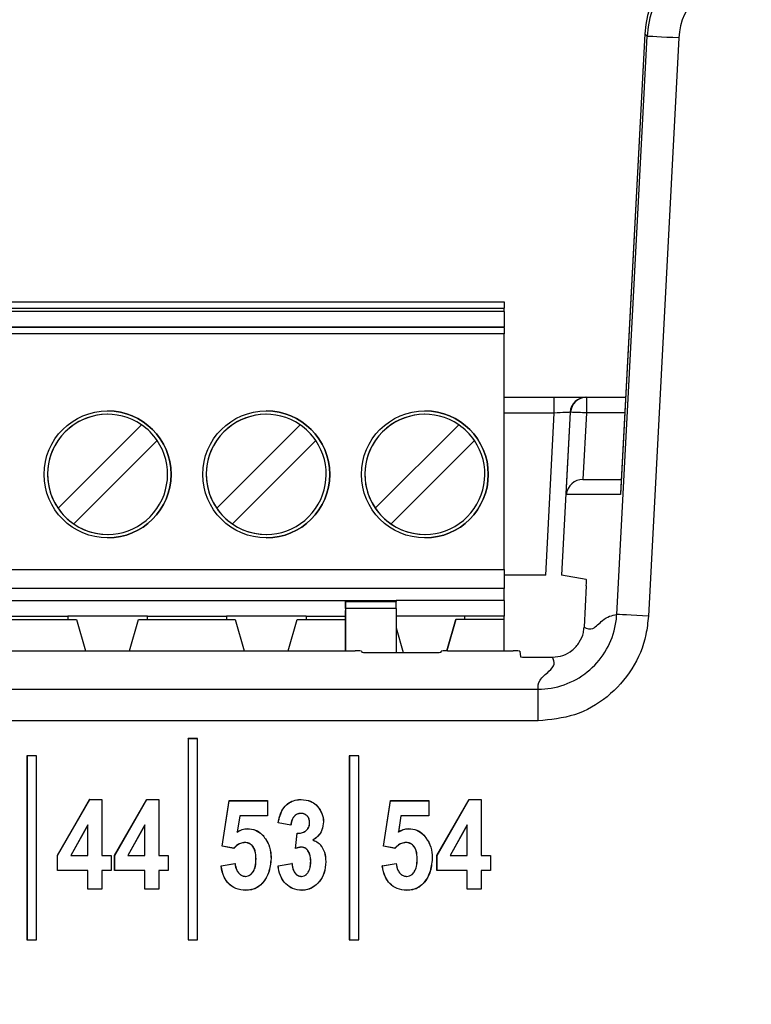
# Paper-space layout 'Sheet1' of a CAD drawing. Header units: millimetres. Extents: x 0 to 420, y 0 to 297.
# Tile 60 of 130: x 75.78 to 80.39, y 245.86 to 252.06. Entities that reach past the tile are written whole.
import ezdxf

# ---------------------------------------------------------------- set-up
doc = ezdxf.new("R2010")
doc.units = ezdxf.units.MM
doc.layers.add('SLD-0', color=179, linetype='Continuous')
doc.styles.add('SLDTEXTSTYLE1', font='TXT', dxfattribs={"width": 0.75})
doc.styles.add('SLDTEXTSTYLE3', font='TXT', dxfattribs={"width": 0.96})
doc.dimstyles.new('SLDDIMSTYLE3', dxfattribs={"dimtxt": 2.5, "dimasz": 3.302, "dimexe": 0, "dimexo": 0.0625, "dimtad": 1, "dimdec": 1, "dimlfac": 5, "dimrnd": 1e-09, "dimzin": 4, "dimdsep": 46, "dimtxsty": 'SLDTEXTSTYLE1', "dimblk1": 'NONE', "dimblk2": 'NONE', "dimsah": 1, "dimcen": 0, "dimadec": 0, "dimazin": 1, "dimtfac": 1, "dimtmove": 0, "dimatfit": 3, "dimldrblk": 'NONE', "dimfxl": 0, "dimfrac": 2, "dimtolj": 1, "dimtzin": 12, "dimarcsym": 0})

# ---------------------------------------------------------------- blocks, each defined once
blk = doc.blocks.new('_D_23')
at = {"layer": 'SLD-0', "color": 179}
for p, q in [((163.9992, 261.4925), (154.0234, 261.4925)), ((172.7997, 249.8964), (163.9992, 261.4925)), ((171.3844, 252.5884), (170.5878, 251.9839)), ((171.3844, 252.5884), (172.7997, 249.8964)), ((172.7997, 249.8964), (170.9861, 252.2862)), ((172.7997, 249.8964), (170.5878, 251.9839)), ((175.5201, 246.3118), (172.7997, 249.8964))]:
    blk.add_line(p, q, dxfattribs=at)
at = {"layer": 'SLD-0', "color": 179, "char_height": 2.5, "attachment_point": 1, "style": 'SLDTEXTSTYLE3'}
for s, insert in [('%%c', (152.7734, 264.5278)), ('9.0', (157.7937, 264.566))]:
    blk.add_mtext(s, dxfattribs=dict(at, insert=insert))
blk = doc.blocks.new('_None')
blk = doc.blocks.new('_D_24')
at = {"layer": 'SLD-0', "color": 179}
for p, q in [((241.4525, 256.6969), (250.7091, 264.1314)), ((250.7091, 264.1314), (262.5322, 264.1314)), ((241.4525, 256.6969), (243.4784, 258.9654)), ((244.1046, 258.1857), (243.4784, 258.9654)), ((241.4525, 256.6969), (243.7915, 258.5755)), ((244.1046, 258.1857), (241.4525, 256.6969)), ((236.3847, 252.6267), (241.4525, 256.6969))]:
    blk.add_line(p, q, dxfattribs=at)
at = {"layer": 'SLD-0', "color": 179, "char_height": 2.5, "attachment_point": 1, "style": 'SLDTEXTSTYLE3'}
for s, insert in [('%%c', (251.0466, 267.1667)), ('13.0', (256.0669, 267.2049))]:
    blk.add_mtext(s, dxfattribs=dict(at, insert=insert))

psp = doc.layouts.new('Sheet1')

# ---------------------------------------------------------------- linework, layer by layer
at = {"layer": 'SLD-0', "color": 179, "linetype": 'Continuous', "lineweight": 25}
for p, q in [((79.5435, 248.3154), (79.7347, 251.957)), ((79.7207, 251.9717), (79.5672, 249.0714)), ((79.7206, 251.9717), (79.5673, 249.0766)), ((79.7207, 251.9717), (79.7206, 251.9717)), ((79.7347, 251.957), (79.7207, 251.9717)), ((79.7402, 251.9567), (79.7347, 251.957)), ((79.7527, 251.956), (79.7402, 251.9567)), ((79.9341, 251.9465), (79.743, 248.3049)), ((79.7718, 251.955), (79.7527, 251.956)), ((79.7966, 251.9537), (79.7718, 251.955)), ((79.8264, 251.9521), (79.7966, 251.9537)), ((79.8601, 251.9504), (79.8264, 251.9521)), ((79.8964, 251.9485), (79.8601, 251.9504)), ((79.9341, 251.9465), (79.8964, 251.9485)), ((71.8338, 250.2838), (78.8338, 250.2838)), ((78.8338, 250.2838), (78.8338, 250.2438)), ((71.8338, 250.2438), (78.8338, 250.2438)), ((78.8338, 250.2238), (71.8338, 250.2238)), ((78.8338, 250.2238), (78.8338, 250.2438)), ((78.8338, 250.2238), (78.8338, 250.1278)), ((71.8338, 250.1278), (78.8338, 250.1278)), ((78.8338, 250.1229), (78.8338, 250.1278)), ((78.8338, 250.1229), (71.8338, 250.1229)), ((78.8338, 250.083), (71.8338, 250.083)), ((78.8338, 250.1229), (78.8338, 250.083)), ((78.8338, 248.5978), (78.8338, 250.083)), ((78.8338, 249.6836), (79.1495, 249.6836)), ((79.1495, 249.5836), (79.1495, 249.6836)), ((79.1495, 249.6836), (79.3495, 249.6836)), ((79.3495, 249.6836), (79.3522, 249.6836)), ((79.3522, 249.6836), (79.3522, 249.5844)), ((79.3522, 249.6836), (79.5994, 249.6836)), ((79.096, 248.563), (79.1495, 249.5836)), ((79.1685, 249.5845), (79.1495, 249.5836)), ((79.1867, 249.5855), (79.1685, 249.5845)), ((79.2037, 249.5864), (79.1867, 249.5855)), ((79.2498, 249.5888), (79.1959, 248.5622)), ((79.2186, 249.5872), (79.2037, 249.5864)), ((79.2311, 249.5878), (79.2186, 249.5872)), ((79.2256, 249.0714), (79.2525, 249.5888)), ((79.2407, 249.5883), (79.2311, 249.5878)), ((79.247, 249.5886), (79.2407, 249.5883)), ((79.2498, 249.5888), (79.247, 249.5886)), ((79.2525, 249.5888), (79.2498, 249.5888)), ((79.3522, 249.5844), (79.3305, 249.1661)), ((76.0214, 248.9844), (76.5472, 249.5102)), ((77.0214, 248.9844), (77.5472, 249.5102)), ((78.0214, 248.9844), (78.5472, 249.5102)), ((76.6462, 249.4112), (76.1204, 248.8854)), ((77.6462, 249.4112), (77.1204, 248.8854)), ((78.6462, 249.4112), (78.1204, 248.8854)), ((79.3305, 249.1661), (79.3305, 249.1661)), ((79.3305, 249.1661), (79.5721, 249.1661)), ((79.5672, 249.0714), (79.2256, 249.0714)), ((71.8338, 248.5978), (78.8338, 248.5978)), ((78.8338, 248.5978), (78.8338, 248.4778)), ((79.096, 248.563), (78.8338, 248.563)), ((79.3513, 248.5361), (79.1959, 248.5622)), ((78.8338, 248.4778), (71.8338, 248.4778)), ((78.8338, 248.4038), (78.8338, 248.4778)), ((79.3512, 248.4961), (79.3376, 248.2356)), ((75.3338, 248.4038), (77.8338, 248.4038)), ((77.8338, 248.4038), (78.1538, 248.4038)), ((77.8338, 248.4038), (77.8338, 248.3974)), ((77.8338, 248.4038), (77.8338, 248.4026)), ((77.8338, 248.4026), (77.8338, 248.399)), ((77.8338, 248.399), (77.8338, 248.3931)), ((77.8338, 248.3974), (78.1538, 248.3974)), ((77.8338, 248.395), (77.8338, 248.3974)), ((77.8338, 248.3915), (77.8338, 248.395)), ((77.8338, 248.3931), (77.8338, 248.3853)), ((77.8338, 248.3869), (77.8338, 248.3915)), ((78.8338, 248.4038), (78.1538, 248.4038)), ((78.1538, 248.4038), (78.1538, 248.3974)), ((78.1538, 248.3523), (78.1538, 248.3974)), ((78.8338, 248.4038), (78.8338, 248.3038)), ((77.8338, 248.3814), (77.8338, 248.3869)), ((77.8338, 248.3853), (77.8338, 248.3758)), ((77.8338, 248.3751), (77.8338, 248.3814)), ((77.8338, 248.3758), (77.8338, 248.3649)), ((77.8338, 248.368), (77.8338, 248.3751)), ((77.8338, 248.3604), (77.8338, 248.368)), ((77.8338, 248.3649), (77.8338, 248.3532)), ((77.8338, 248.3523), (77.8338, 248.3604)), ((77.8338, 248.3532), (77.8338, 248.3412)), ((77.8338, 248.3523), (77.8338, 248.0861)), ((78.1538, 248.3523), (77.8338, 248.3523)), ((77.8338, 248.0861), (77.8338, 248.3412)), ((78.1538, 248.3523), (78.1538, 248.0757)), ((75.5288, 248.2838), (76.1388, 248.2838)), ((75.5848, 248.3038), (76.0828, 248.3038)), ((76.5848, 248.3038), (76.0828, 248.3038)), ((76.0828, 248.3038), (76.0828, 248.2838)), ((76.1388, 248.2838), (76.1951, 248.0861)), ((76.4725, 248.0861), (76.5288, 248.2838)), ((76.4725, 248.0861), (76.5288, 248.2838)), ((76.5288, 248.2838), (77.1388, 248.2838)), ((76.5848, 248.3038), (77.0828, 248.3038)), ((76.5848, 248.2838), (76.5848, 248.3038)), ((77.5848, 248.3038), (77.0828, 248.3038)), ((77.0828, 248.3038), (77.0828, 248.2838)), ((77.1388, 248.2838), (77.1951, 248.0861)), ((77.4725, 248.0861), (77.5288, 248.2838)), ((77.5288, 248.2838), (77.8338, 248.2838)), ((77.5848, 248.3038), (77.8338, 248.3038)), ((77.5848, 248.3038), (77.5848, 248.2838)), ((78.5848, 248.3038), (78.1538, 248.3038)), ((78.5288, 248.2838), (78.4725, 248.0861)), ((78.4725, 248.0861), (78.5288, 248.2838)), ((78.8338, 248.2838), (78.5288, 248.2838)), ((78.8338, 248.3038), (78.5848, 248.3038)), ((78.5848, 248.2838), (78.5848, 248.3038)), ((78.8338, 248.2838), (78.8338, 248.3038)), ((78.8338, 248.0861), (78.8338, 248.2838)), ((79.5491, 248.3151), (79.5435, 248.3154)), ((79.5616, 248.3144), (79.5491, 248.3151)), ((79.5806, 248.3134), (79.5616, 248.3144)), ((79.6055, 248.3121), (79.5806, 248.3134)), ((79.6353, 248.3106), (79.6055, 248.3121)), ((79.669, 248.3088), (79.6353, 248.3106)), ((79.7053, 248.3069), (79.669, 248.3088)), ((79.743, 248.3049), (79.7053, 248.3069)), ((78.1538, 248.2311), (78.198, 248.0757)), ((72.7937, 248.0861), (77.8947, 248.0861)), ((77.9347, 248.0841), (77.9357, 248.0777)), ((78.4364, 248.0777), (78.4375, 248.0841)), ((78.4775, 248.0861), (78.8915, 248.0861)), ((78.9315, 248.0841), (78.9375, 248.0484)), ((77.9757, 248.0757), (78.3964, 248.0757)), ((78.9775, 248.0463), (79.1381, 248.0463)), ((71.6417, 247.8445), (79.0473, 247.8445)), ((79.0473, 247.6448), (79.0473, 247.8445)), ((79.0473, 247.6448), (71.6417, 247.6448)), ((76.8418, 247.5329), (76.8413, 247.5335)), ((76.8413, 247.5335), (76.8413, 246.2648)), ((76.9013, 247.5335), (76.8413, 247.5335)), ((76.8418, 247.5329), (76.8418, 246.2654)), ((76.9008, 247.5329), (76.8418, 247.5329)), ((76.9008, 247.5329), (76.9013, 247.5335)), ((76.9008, 246.2654), (76.9008, 247.5329)), ((76.9013, 246.2648), (76.9013, 247.5335)), ((75.8258, 247.4243), (75.8253, 247.4248)), ((75.8253, 247.4248), (75.8253, 246.2648)), ((75.8853, 247.4248), (75.8253, 247.4248)), ((75.8258, 247.4243), (75.8258, 246.2654)), ((75.8848, 247.4243), (75.8258, 247.4243)), ((75.8848, 247.4243), (75.8853, 247.4248)), ((75.8848, 246.2654), (75.8848, 247.4243)), ((75.8853, 246.2648), (75.8853, 247.4248)), ((77.8578, 247.4243), (77.8573, 247.4248)), ((77.8573, 247.4248), (77.8573, 246.2648)), ((77.9173, 247.4248), (77.8573, 247.4248)), ((77.8578, 247.4243), (77.8578, 246.2654)), ((77.9168, 247.4243), (77.8578, 247.4243)), ((77.9168, 247.4243), (77.9173, 247.4248)), ((77.9168, 246.2654), (77.9168, 247.4243)), ((77.9173, 246.2648), (77.9173, 247.4248)), ((76.0184, 246.7973), (76.2206, 247.1499)), ((76.0189, 246.7972), (76.221, 247.1493)), ((76.221, 247.1493), (76.2206, 247.1499)), ((76.2206, 247.1499), (76.2972, 247.1499)), ((76.221, 247.1493), (76.2967, 247.1493)), ((76.2967, 247.1493), (76.2972, 247.1499)), ((76.2967, 247.1493), (76.2967, 246.7971)), ((76.2972, 247.1499), (76.2972, 246.7976)), ((76.378, 246.7973), (76.5802, 247.1499)), ((76.3785, 246.7972), (76.5805, 247.1493)), ((76.5805, 247.1493), (76.5802, 247.1499)), ((76.5802, 247.1499), (76.6568, 247.1499)), ((76.5805, 247.1493), (76.6563, 247.1493)), ((76.6563, 247.1493), (76.6568, 247.1499)), ((76.6563, 247.1493), (76.6563, 246.7971)), ((76.6568, 247.1499), (76.6568, 246.7976)), ((78.41, 246.7973), (78.6122, 247.1499)), ((78.4105, 246.7972), (78.6125, 247.1493)), ((78.6125, 247.1493), (78.6122, 247.1499)), ((78.6122, 247.1499), (78.6888, 247.1499)), ((78.6125, 247.1493), (78.6883, 247.1493)), ((78.6883, 247.1493), (78.6888, 247.1499)), ((78.6883, 247.1493), (78.6883, 246.7971)), ((78.6888, 247.1499), (78.6888, 246.7976)), ((77.0564, 246.8563), (77.1004, 247.1425)), ((77.057, 246.8568), (77.1009, 247.142)), ((77.1009, 247.142), (77.1004, 247.1425)), ((77.1004, 247.1425), (77.3426, 247.1425)), ((77.1009, 247.142), (77.3421, 247.142)), ((77.3421, 247.142), (77.3426, 247.1425)), ((77.3421, 247.142), (77.3421, 247.0477)), ((77.3426, 247.1425), (77.3426, 247.0471)), ((78.0724, 246.8563), (78.1164, 247.1425)), ((78.073, 246.8568), (78.1169, 247.142)), ((78.1169, 247.142), (78.1164, 247.1425)), ((78.1164, 247.1425), (78.3586, 247.1425)), ((78.1169, 247.142), (78.3581, 247.142)), ((78.3581, 247.142), (78.3586, 247.1425)), ((78.3581, 247.142), (78.3581, 247.0477)), ((78.3586, 247.1425), (78.3586, 247.0471)), ((77.1668, 247.0477), (77.1509, 246.944)), ((77.1673, 247.0471), (77.1516, 246.9451)), ((77.1668, 247.0477), (77.1673, 247.0471)), ((77.3421, 247.0477), (77.1668, 247.0477)), ((77.3426, 247.0471), (77.1673, 247.0471)), ((77.3421, 247.0477), (77.3426, 247.0471)), ((77.552, 247.0618), (77.552, 247.0623)), ((78.1828, 247.0477), (78.1669, 246.944)), ((78.1833, 247.0471), (78.1676, 246.9451)), ((78.1828, 247.0477), (78.1833, 247.0471)), ((78.3581, 247.0477), (78.1828, 247.0477)), ((78.3586, 247.0471), (78.1833, 247.0471)), ((78.3581, 247.0477), (78.3586, 247.0471)), ((76.2097, 246.9894), (76.1013, 246.7971)), ((76.2092, 246.9874), (76.1022, 246.7976)), ((76.2097, 246.9894), (76.2092, 246.9874)), ((76.2092, 246.7976), (76.2092, 246.9874)), ((76.2097, 246.7971), (76.2097, 246.9894)), ((76.5693, 246.9894), (76.4609, 246.7971)), ((76.5687, 246.9874), (76.4618, 246.7976)), ((76.5693, 246.9894), (76.5687, 246.9874)), ((76.5687, 246.7976), (76.5687, 246.9874)), ((76.5693, 246.7971), (76.5693, 246.9894)), ((77.2158, 246.9661), (77.2158, 246.9664)), ((77.2158, 246.9659), (77.2158, 246.9661)), ((77.4089, 247.0033), (77.4086, 247.0031)), ((77.4894, 246.9884), (77.4086, 247.0031)), ((77.4092, 247.0035), (77.4089, 247.0033)), ((77.4889, 246.989), (77.4092, 247.0035)), ((77.6073, 247.0042), (77.6068, 247.0042)), ((77.6943, 247.0092), (77.6948, 247.0092)), ((78.2318, 246.9661), (78.2318, 246.9664)), ((78.2318, 246.9659), (78.2318, 246.9661)), ((78.6013, 246.9894), (78.4929, 246.7971)), ((78.6007, 246.9874), (78.4938, 246.7976)), ((78.6013, 246.9894), (78.6007, 246.9874)), ((78.6007, 246.7976), (78.6007, 246.9874)), ((78.6013, 246.7971), (78.6013, 246.9894)), ((77.1509, 246.944), (77.1512, 246.9446)), ((77.1512, 246.9446), (77.1516, 246.9451)), ((77.5187, 246.8409), (77.5283, 246.9371)), ((77.5193, 246.8416), (77.5288, 246.9365)), ((77.5286, 246.9368), (77.5283, 246.9371)), ((77.5288, 246.9365), (77.5286, 246.9368)), ((78.1669, 246.944), (78.1672, 246.9446)), ((78.1672, 246.9446), (78.1676, 246.9451)), ((77.057, 246.8568), (77.0564, 246.8563)), ((77.1296, 246.8417), (77.0564, 246.8563)), ((77.1294, 246.8422), (77.057, 246.8568)), ((77.1294, 246.8422), (77.1295, 246.842)), ((77.1295, 246.842), (77.1296, 246.8417)), ((77.5189, 246.8411), (77.5187, 246.8409)), ((77.5191, 246.8414), (77.5189, 246.8411)), ((77.5193, 246.8416), (77.5191, 246.8414)), ((77.6276, 246.8937), (77.6282, 246.8937)), ((77.6282, 246.8937), (77.6288, 246.8938)), ((78.073, 246.8568), (78.0724, 246.8563)), ((78.1456, 246.8417), (78.0724, 246.8563)), ((78.1454, 246.8422), (78.073, 246.8568)), ((78.1454, 246.8422), (78.1456, 246.8417)), ((76.0189, 246.7972), (76.0184, 246.7973)), ((76.0184, 246.7022), (76.0184, 246.7973)), ((76.0189, 246.7028), (76.0189, 246.7972)), ((76.1013, 246.7971), (76.1022, 246.7976)), ((76.1013, 246.7971), (76.2097, 246.7971)), ((76.1022, 246.7976), (76.2092, 246.7976)), ((76.2097, 246.7971), (76.2092, 246.7976)), ((76.2967, 246.7971), (76.2972, 246.7976)), ((76.2967, 246.7971), (76.3554, 246.7971)), ((76.2972, 246.7976), (76.3559, 246.7976)), ((76.3554, 246.7971), (76.3559, 246.7976)), ((76.3554, 246.7971), (76.3554, 246.7028)), ((76.3559, 246.7976), (76.3559, 246.7022)), ((76.3785, 246.7972), (76.378, 246.7973)), ((76.378, 246.7022), (76.378, 246.7973)), ((76.3785, 246.7028), (76.3785, 246.7972)), ((76.4609, 246.7971), (76.4618, 246.7976)), ((76.4609, 246.7971), (76.5693, 246.7971)), ((76.4618, 246.7976), (76.5687, 246.7976)), ((76.5693, 246.7971), (76.5687, 246.7976)), ((76.6563, 246.7971), (76.6568, 246.7976)), ((76.6563, 246.7971), (76.715, 246.7971)), ((76.6568, 246.7976), (76.7155, 246.7976)), ((76.715, 246.7971), (76.7155, 246.7976)), ((76.715, 246.7971), (76.715, 246.7028)), ((76.7155, 246.7976), (76.7155, 246.7022)), ((77.3641, 246.7773), (77.3646, 246.7773)), ((78.3801, 246.7773), (78.3806, 246.7773)), ((78.4105, 246.7972), (78.41, 246.7973)), ((78.41, 246.7022), (78.41, 246.7973)), ((78.4105, 246.7028), (78.4105, 246.7972)), ((78.4929, 246.7971), (78.4938, 246.7976)), ((78.4929, 246.7971), (78.6013, 246.7971)), ((78.4938, 246.7976), (78.6007, 246.7976)), ((78.6013, 246.7971), (78.6007, 246.7976)), ((78.6883, 246.7971), (78.6888, 246.7976)), ((78.6883, 246.7971), (78.747, 246.7971)), ((78.6888, 246.7976), (78.7475, 246.7976)), ((78.747, 246.7971), (78.7475, 246.7976)), ((78.747, 246.7971), (78.747, 246.7028)), ((78.7475, 246.7976), (78.7475, 246.7022)), ((77.0491, 246.7316), (77.1371, 246.7463)), ((77.0497, 246.7312), (77.0491, 246.7316)), ((77.0497, 246.7312), (77.1367, 246.7457)), ((77.1367, 246.7457), (77.1371, 246.7463)), ((77.2697, 246.7752), (77.2692, 246.7752)), ((77.4086, 246.7316), (77.4967, 246.7463)), ((77.4092, 246.7312), (77.4086, 246.7316)), ((77.4092, 246.7312), (77.4962, 246.7457)), ((77.6146, 246.7604), (77.6141, 246.7604)), ((77.709, 246.7581), (77.7095, 246.7581)), ((78.0651, 246.7316), (78.1531, 246.7463)), ((78.0657, 246.7312), (78.0651, 246.7316)), ((78.0657, 246.7312), (78.1527, 246.7457)), ((78.1527, 246.7457), (78.1531, 246.7463)), ((78.2857, 246.7752), (78.2852, 246.7752)), ((76.0189, 246.7028), (76.0184, 246.7022)), ((76.2092, 246.7022), (76.0184, 246.7022)), ((76.2097, 246.7028), (76.0189, 246.7028)), ((76.2097, 246.7028), (76.2092, 246.7022)), ((76.2092, 246.5848), (76.2092, 246.7022)), ((76.2097, 246.5854), (76.2097, 246.7028)), ((76.2967, 246.7028), (76.2972, 246.7022)), ((76.3554, 246.7028), (76.2967, 246.7028)), ((76.2967, 246.7028), (76.2967, 246.5854)), ((76.3559, 246.7022), (76.2972, 246.7022)), ((76.2972, 246.7022), (76.2972, 246.5848)), ((76.3554, 246.7028), (76.3559, 246.7022)), ((76.3785, 246.7028), (76.378, 246.7022)), ((76.5687, 246.7022), (76.378, 246.7022)), ((76.5693, 246.7028), (76.3785, 246.7028)), ((76.5693, 246.7028), (76.5687, 246.7022)), ((76.5687, 246.5848), (76.5687, 246.7022)), ((76.5693, 246.5854), (76.5693, 246.7028)), ((76.6563, 246.7028), (76.6568, 246.7022)), ((76.715, 246.7028), (76.6563, 246.7028)), ((76.6563, 246.7028), (76.6563, 246.5854)), ((76.7155, 246.7022), (76.6568, 246.7022)), ((76.6568, 246.7022), (76.6568, 246.5848)), ((76.715, 246.7028), (76.7155, 246.7022)), ((77.5556, 246.665), (77.5556, 246.6656)), ((78.4105, 246.7028), (78.41, 246.7022)), ((78.6007, 246.7022), (78.41, 246.7022)), ((78.6013, 246.7028), (78.4105, 246.7028)), ((78.6013, 246.7028), (78.6007, 246.7022)), ((78.6007, 246.5848), (78.6007, 246.7022)), ((78.6013, 246.5854), (78.6013, 246.7028)), ((78.747, 246.7028), (78.6883, 246.7028)), ((78.6883, 246.7028), (78.6883, 246.5854)), ((78.6883, 246.7028), (78.6888, 246.7022)), ((78.7475, 246.7022), (78.6888, 246.7022)), ((78.6888, 246.7022), (78.6888, 246.5848)), ((78.747, 246.7028), (78.7475, 246.7022)), ((76.2097, 246.5854), (76.2092, 246.5848)), ((76.2972, 246.5848), (76.2092, 246.5848)), ((76.2967, 246.5854), (76.2097, 246.5854)), ((76.2967, 246.5854), (76.2972, 246.5848)), ((76.5693, 246.5854), (76.5687, 246.5848)), ((76.6568, 246.5848), (76.5687, 246.5848)), ((76.6563, 246.5854), (76.5693, 246.5854)), ((76.6563, 246.5854), (76.6568, 246.5848)), ((78.6013, 246.5854), (78.6007, 246.5848)), ((78.6888, 246.5848), (78.6007, 246.5848)), ((78.6883, 246.5854), (78.6013, 246.5854)), ((78.6883, 246.5854), (78.6888, 246.5848)), ((75.8258, 246.2654), (75.8253, 246.2648)), ((75.8253, 246.2648), (75.8853, 246.2648)), ((75.8258, 246.2654), (75.8848, 246.2654)), ((75.8848, 246.2654), (75.8853, 246.2648)), ((76.8418, 246.2654), (76.8413, 246.2648)), ((76.8413, 246.2648), (76.9013, 246.2648)), ((76.8418, 246.2654), (76.9008, 246.2654)), ((76.9008, 246.2654), (76.9013, 246.2648)), ((77.8578, 246.2654), (77.8573, 246.2648)), ((77.8573, 246.2648), (77.9173, 246.2648)), ((77.8578, 246.2654), (77.9168, 246.2654)), ((77.9168, 246.2654), (77.9173, 246.2648))]:
    psp.add_line(p, q, dxfattribs=at)
at = {"layer": 'SLD-0', "color": 8, "linetype": 'Continuous', "lineweight": 25}
for p, q in [((79.1495, 249.5836), (78.8338, 249.5836)), ((79.5942, 249.5844), (79.3522, 249.5844))]:
    psp.add_line(p, q, dxfattribs=at)
at = {"layer": 'SLD-0', "color": 179, "linetype": 'Continuous', "lineweight": 25}
for centre in [(76.3338, 249.1978), (77.3338, 249.1978), (78.3338, 249.1978)]:
    psp.add_circle(centre, 0.4, dxfattribs=at)
for centre, radius, start, end in [((79.3496, 249.5836), 0.0999, 90.0394, 177.03852), ((79.3523, 249.5836), 0.0999, 90.0394, 177.03852), ((76.3338, 249.1978), 0.3783, 55.66343, 214.33658), ((76.3338, 249.1978), 0.3783, 89.99999, 269.99999), ((76.3338, 249.1978), 0.4, 269.99999, 89.99999), ((77.3338, 249.1978), 0.3783, 55.66343, 214.33655), ((77.3338, 249.1978), 0.3783, 89.99999, 269.99999), ((77.3338, 249.1978), 0.4, 269.99999, 89.99999), ((78.3338, 249.1978), 0.3783, 55.6634, 214.33658), ((78.3338, 249.1978), 0.3783, 89.99999, 269.99999), ((78.3338, 249.1978), 0.4, 269.99999, 89.99999), ((79.1601, 246.3359), 3.2542, 86.61607, 88.37369), ((76.3338, 249.1978), 0.3783, 34.33658, 55.66343), ((77.3338, 249.1978), 0.3783, 34.33658, 55.66343), ((78.3338, 249.1978), 0.3783, 34.33658, 55.6634), ((76.3338, 249.1978), 0.3783, 235.6634, 34.33658), ((77.3338, 249.1978), 0.3783, 235.66343, 34.33658), ((78.3338, 249.1978), 0.3783, 235.6634, 34.33658), ((76.3338, 249.1978), 0.3783, 214.33658, 235.6634), ((77.3338, 249.1978), 0.3783, 214.33655, 235.66343), ((78.3338, 249.1978), 0.3783, 214.33658, 235.6634), ((77.3359, 246.8753), 0.1907, 36.39747, 36.62697), ((77.619, 246.9815), 0.0429, 219.64249, 220.34334), ((77.139, 246.8781), 0.0601, 0.23837, 0.73824), ((78.155, 246.8781), 0.0601, 0.23837, 0.73824), ((77.6053, 246.6634), 0.1366, 142.65676, 142.9769), ((76.8228, 246.6712), 0.3797, 359.06524, 359.14441), ((77.8388, 246.6712), 0.3797, 359.06524, 359.14441)]:
    psp.add_arc(centre, radius, start, end, dxfattribs=at)
for centre, major_axis, ratio, start_param, end_param in [((80.3204, 251.9389), (0.4664, -0.3788), 0.9986, 2.254114, 3.769883), ((80.334, 251.9245), (-0.413, 0.4359), 0.999131, 5.526025, 7.041792), ((80.334, 251.9245), (0.2758, -0.2911), 0.997404, 2.384433, 3.900202), ((79.3253, 249.0661), (0.0745, 0.0707), 0.949396, 0.785817, 2.303854), ((79.3491, 248.4961), (0.0021, 0.04), 0.052263, 4.715158, 6.277209), ((77.8947, 248.084), (0.04, 0), 0.052408, 0.008727, 1.570798), ((78.4775, 248.084), (0.04, 0), 0.052408, 1.570796, 3.132402), ((78.8915, 248.084), (0.04, 0), 0.052408, 0.008727, 1.570791), ((77.9757, 248.0778), (0.04, 0), 0.052408, 3.150577, 4.712389), ((78.3964, 248.0778), (0.04, 0), 0.052408, 4.712382, 6.274459), ((78.9775, 248.0484), (0.04, 0), 0.052408, 3.149618, 4.712389)]:
    psp.add_ellipse(centre, major_axis=major_axis, ratio=ratio, start_param=start_param, end_param=end_param, dxfattribs=at)
for points, knots in [([(79.0473, 247.8445), (79.0473, 247.8445), (79.103, 247.8445), (79.2151, 247.8635), (79.3638, 247.9456), (79.4768, 248.0738), (79.5308, 248.2015), (79.542, 248.2904), (79.5435, 248.3154), (79.5435, 248.3154)], [0, 0, 0, 0, 0.0000159, 0.2221459, 0.4442758, 0.6663316, 0.8883757, 0.9999822, 1, 1, 1, 1]), ([(79.743, 248.3049), (79.7389, 248.2659), (79.7268, 248.1492), (79.6487, 247.9648), (79.4911, 247.788), (79.2823, 247.6679), (79.1257, 247.6525), (79.0473, 247.6448)], [0, 0, 0, 0, 0.111619, 0.333659, 0.555725, 0.777864, 1, 1, 1, 1]), ([(79.3376, 248.2356), (79.356, 248.2276), (79.3928, 248.2118), (79.4646, 248.2989), (79.5136, 248.3091), (79.5435, 248.3154)], [0, 0, 0, 0, 0.279483, 0.560024, 1, 1, 1, 1]), ([(79.1381, 248.0463), (79.1606, 248.0485), (79.2055, 248.0529), (79.2654, 248.0874), (79.3106, 248.138), (79.3329, 248.1909), (79.3364, 248.2244), (79.3376, 248.2356)], [0, 0, 0, 0, 0.222224, 0.444461, 0.666396, 0.888232, 1, 1, 1, 1]), ([(79.0473, 247.8445), (79.0475, 247.8633), (79.048, 247.9011), (79.1141, 247.9535), (79.159, 248.0019), (79.1451, 248.0315), (79.1381, 248.0463)], [0, 0, 0, 0, 0.279689, 0.560298, 0.780503, 1, 1, 1, 1]), ([(77.4086, 247.0031), (77.4144, 247.0295), (77.4233, 247.0703), (77.4569, 247.1165), (77.4942, 247.1407), (77.5285, 247.149), (77.5486, 247.1497), (77.5545, 247.1499)], [0, 0, 0, 0, 0.350846, 0.542916, 0.735687, 0.922384, 1, 1, 1, 1]), ([(77.4092, 247.0035), (77.4163, 247.0346), (77.4265, 247.0798), (77.4676, 247.1246), (77.5059, 247.1446), (77.5364, 247.1489), (77.5525, 247.1493), (77.5545, 247.1493)], [0, 0, 0, 0, 0.412208, 0.599032, 0.785853, 0.973938, 1, 1, 1, 1]), ([(77.5545, 247.1493), (77.5545, 247.1494), (77.5545, 247.1495), (77.5545, 247.1497), (77.5545, 247.1498), (77.5545, 247.1499)], [0, 0, 0, 0, 0.29999, 0.59998, 1, 1, 1, 1]), ([(77.5545, 247.1499), (77.5748, 247.148), (77.609, 247.1449), (77.6525, 247.1148), (77.6819, 247.0747), (77.6941, 247.0356), (77.6947, 247.0136), (77.6948, 247.0092)], [0, 0, 0, 0, 0.2721, 0.459163, 0.700375, 0.939483, 1, 1, 1, 1]), ([(77.5545, 247.1493), (77.5747, 247.1475), (77.6088, 247.1444), (77.6521, 247.1144), (77.6815, 247.0744), (77.6936, 247.0355), (77.6942, 247.0136), (77.6943, 247.0092)], [0, 0, 0, 0, 0.271987, 0.458949, 0.700279, 0.93953, 1, 1, 1, 1]), ([(77.552, 247.0623), (77.5438, 247.0614), (77.5285, 247.0595), (77.5105, 247.0457), (77.4967, 247.0264), (77.491, 247.0064), (77.4894, 246.9929), (77.4889, 246.989)], [0, 0, 0, 0, 0.227013, 0.426435, 0.616243, 0.891177, 1, 1, 1, 1]), ([(77.552, 247.0618), (77.5438, 247.0608), (77.5286, 247.059), (77.5108, 247.0452), (77.497, 247.0259), (77.4914, 247.0059), (77.4898, 246.9923), (77.4894, 246.9884)], [0, 0, 0, 0, 0.227516, 0.425188, 0.614073, 0.888787, 1, 1, 1, 1]), ([(77.6073, 247.0042), (77.6067, 247.0123), (77.6057, 247.0261), (77.596, 247.0436), (77.5828, 247.0552), (77.5673, 247.0616), (77.5567, 247.0621), (77.552, 247.0623)], [0, 0, 0, 0, 0.2645661, 0.456489, 0.6487781, 0.8409023, 1, 1, 1, 1]), ([(77.6068, 247.0042), (77.6062, 247.0123), (77.6052, 247.0261), (77.5955, 247.0434), (77.5823, 247.0548), (77.5671, 247.0611), (77.5566, 247.0616), (77.552, 247.0618)], [0, 0, 0, 0, 0.267101, 0.458656, 0.650605, 0.842905, 1, 1, 1, 1]), ([(77.1509, 246.944), (77.1558, 246.9471), (77.1657, 246.9531), (77.1814, 246.9604), (77.1983, 246.9649), (77.2099, 246.9656), (77.2158, 246.9659)], [0, 0, 0, 0, 0.249199, 0.498911, 0.745908, 1, 1, 1, 1]), ([(77.1516, 246.9451), (77.1565, 246.9481), (77.1664, 246.9541), (77.1873, 246.9638), (77.2044, 246.9654), (77.2158, 246.9664)], [0, 0, 0, 0, 0.25272, 0.505964, 1, 1, 1, 1]), ([(77.2158, 246.9664), (77.2333, 246.9647), (77.2671, 246.9613), (77.2981, 246.9391), (77.3115, 246.9254), (77.3138, 246.9231)], [0, 0, 0, 0, 0.47463, 0.911091, 1, 1, 1, 1]), ([(77.2158, 246.9659), (77.2333, 246.9641), (77.2669, 246.9608), (77.2978, 246.9387), (77.3112, 246.925), (77.3134, 246.9227)], [0, 0, 0, 0, 0.474469, 0.911015, 1, 1, 1, 1]), ([(77.5859, 246.9541), (77.5912, 246.9599), (77.6013, 246.9709), (77.6062, 246.9895), (77.6066, 247.0004), (77.6068, 247.0042)], [0, 0, 0, 0, 0.4138933, 0.7922801, 1, 1, 1, 1]), ([(77.5862, 246.9537), (77.5915, 246.9595), (77.6017, 246.9705), (77.6067, 246.9893), (77.6071, 247.0003), (77.6073, 247.0042)], [0, 0, 0, 0, 0.4103893, 0.7892472, 1, 1, 1, 1]), ([(77.6943, 247.0092), (77.6925, 246.9917), (77.689, 246.9577), (77.6612, 246.9182), (77.6378, 246.9011), (77.6276, 246.8937)], [0, 0, 0, 0, 0.375068, 0.727586, 1, 1, 1, 1]), ([(77.6948, 247.0092), (77.693, 246.9916), (77.6895, 246.9574), (77.6618, 246.9181), (77.6387, 246.9011), (77.6288, 246.8938)], [0, 0, 0, 0, 0.378344, 0.733644, 1, 1, 1, 1]), ([(78.1669, 246.944), (78.1718, 246.9471), (78.1817, 246.9531), (78.1974, 246.9604), (78.2143, 246.9649), (78.2259, 246.9656), (78.2318, 246.9659)], [0, 0, 0, 0, 0.249199, 0.498911, 0.745908, 1, 1, 1, 1]), ([(78.1676, 246.9451), (78.1725, 246.9481), (78.1824, 246.9541), (78.2033, 246.9638), (78.2204, 246.9654), (78.2318, 246.9664)], [0, 0, 0, 0, 0.2527176, 0.5059587, 1, 1, 1, 1]), ([(78.2318, 246.9664), (78.2493, 246.9647), (78.2831, 246.9613), (78.3141, 246.9391), (78.3275, 246.9254), (78.3298, 246.9231)], [0, 0, 0, 0, 0.474624, 0.911086, 1, 1, 1, 1]), ([(78.2318, 246.9659), (78.2493, 246.9641), (78.2829, 246.9608), (78.3138, 246.9387), (78.3272, 246.925), (78.3294, 246.9227)], [0, 0, 0, 0, 0.474467, 0.911011, 1, 1, 1, 1]), ([(77.3134, 246.9227), (77.3135, 246.9228), (77.3135, 246.9228), (77.3137, 246.9229), (77.3138, 246.923), (77.3138, 246.9231)], [0, 0, 0, 0, 0.29999, 0.59998, 1, 1, 1, 1]), ([(77.3134, 246.9227), (77.3269, 246.9041), (77.3536, 246.8676), (77.363, 246.8145), (77.3639, 246.785), (77.3641, 246.7773)], [0, 0, 0, 0, 0.4340904, 0.8542686, 1, 1, 1, 1]), ([(77.3138, 246.9231), (77.3274, 246.9044), (77.3541, 246.8677), (77.3635, 246.8146), (77.3644, 246.7849), (77.3646, 246.7773)], [0, 0, 0, 0, 0.43443, 0.854798, 1, 1, 1, 1]), ([(77.5283, 246.9371), (77.5353, 246.9372), (77.5516, 246.9376), (77.5718, 246.9437), (77.5826, 246.9517), (77.5859, 246.9541)], [0, 0, 0, 0, 0.342324, 0.800775, 1, 1, 1, 1]), ([(77.5288, 246.9365), (77.5357, 246.9367), (77.552, 246.9371), (77.5722, 246.9433), (77.583, 246.9513), (77.5862, 246.9537)], [0, 0, 0, 0, 0.337685, 0.802682, 1, 1, 1, 1]), ([(78.3294, 246.9227), (78.3295, 246.9228), (78.3295, 246.9228), (78.3297, 246.9229), (78.3298, 246.923), (78.3298, 246.9231)], [0, 0, 0, 0, 0.29999, 0.59998, 1, 1, 1, 1]), ([(78.3294, 246.9227), (78.3429, 246.9041), (78.3696, 246.8676), (78.379, 246.8145), (78.3799, 246.785), (78.3801, 246.7773)], [0, 0, 0, 0, 0.434089, 0.854268, 1, 1, 1, 1]), ([(78.3298, 246.9231), (78.3434, 246.9044), (78.3701, 246.8677), (78.3795, 246.8146), (78.3804, 246.7849), (78.3806, 246.7773)], [0, 0, 0, 0, 0.434429, 0.854797, 1, 1, 1, 1]), ([(77.1991, 246.8789), (77.1895, 246.8778), (77.1703, 246.8757), (77.1466, 246.8609), (77.1347, 246.848), (77.1294, 246.8422)], [0, 0, 0, 0, 0.353359, 0.707536, 1, 1, 1, 1]), ([(77.1992, 246.8784), (77.1896, 246.8773), (77.1705, 246.8752), (77.1469, 246.8604), (77.135, 246.8475), (77.1296, 246.8417)], [0, 0, 0, 0, 0.351574, 0.703981, 1, 1, 1, 1]), ([(77.2697, 246.7752), (77.269, 246.7925), (77.268, 246.8186), (77.2538, 246.8506), (77.2361, 246.8691), (77.2162, 246.8779), (77.2037, 246.8786), (77.1991, 246.8789)], [0, 0, 0, 0, 0.3675, 0.550125, 0.734025, 0.902942, 1, 1, 1, 1]), ([(77.2692, 246.7752), (77.2685, 246.7925), (77.2675, 246.8184), (77.2534, 246.8502), (77.2358, 246.8686), (77.2161, 246.8774), (77.2037, 246.8781), (77.1992, 246.8784)], [0, 0, 0, 0, 0.3687415, 0.5508407, 0.7341812, 0.9028399, 1, 1, 1, 1]), ([(77.5563, 246.849), (77.553, 246.8489), (77.5465, 246.8486), (77.5339, 246.8459), (77.5247, 246.8429), (77.5187, 246.8409)], [0, 0, 0, 0, 0.25345, 0.507161, 1, 1, 1, 1]), ([(77.5563, 246.8495), (77.5531, 246.8494), (77.5465, 246.8492), (77.5341, 246.8465), (77.5251, 246.8436), (77.5193, 246.8416)], [0, 0, 0, 0, 0.257691, 0.515651, 1, 1, 1, 1]), ([(77.5563, 246.8495), (77.5563, 246.8495), (77.5563, 246.8494), (77.5563, 246.8492), (77.5563, 246.8491), (77.5563, 246.849)], [0, 0, 0, 0, 0.317473, 0.658687, 1, 1, 1, 1]), ([(77.6146, 246.7604), (77.6138, 246.7755), (77.6124, 246.7987), (77.5989, 246.8259), (77.5853, 246.8403), (77.5706, 246.8483), (77.561, 246.8491), (77.5563, 246.8495)], [0, 0, 0, 0, 0.381713, 0.584622, 0.757285, 0.88054, 1, 1, 1, 1]), ([(77.6141, 246.7604), (77.6132, 246.7755), (77.6119, 246.7986), (77.5979, 246.8266), (77.583, 246.842), (77.5677, 246.8482), (77.5595, 246.8488), (77.5563, 246.849)], [0, 0, 0, 0, 0.38329, 0.585752, 0.789818, 0.919189, 1, 1, 1, 1]), ([(77.6276, 246.8937), (77.639, 246.889), (77.6613, 246.8798), (77.6855, 246.8517), (77.7056, 246.8116), (77.7077, 246.7786), (77.709, 246.7581)], [0, 0, 0, 0, 0.2155388, 0.4208198, 0.6406448, 1, 1, 1, 1]), ([(77.6288, 246.8938), (77.6401, 246.889), (77.6621, 246.8798), (77.686, 246.8518), (77.7061, 246.8118), (77.7082, 246.7786), (77.7095, 246.7581)], [0, 0, 0, 0, 0.216409, 0.416941, 0.638879, 1, 1, 1, 1]), ([(78.2151, 246.8789), (78.2055, 246.8778), (78.1863, 246.8757), (78.1626, 246.8609), (78.1507, 246.848), (78.1454, 246.8422)], [0, 0, 0, 0, 0.353361, 0.707541, 1, 1, 1, 1]), ([(78.2152, 246.8784), (78.2056, 246.8773), (78.1865, 246.8752), (78.1629, 246.8604), (78.151, 246.8475), (78.1456, 246.8417)], [0, 0, 0, 0, 0.351575, 0.703974, 1, 1, 1, 1]), ([(78.2857, 246.7752), (78.285, 246.7925), (78.284, 246.8186), (78.2698, 246.8506), (78.2521, 246.8691), (78.2322, 246.8779), (78.2197, 246.8786), (78.2151, 246.8789)], [0, 0, 0, 0, 0.367499, 0.550125, 0.734025, 0.902937, 1, 1, 1, 1]), ([(78.2852, 246.7752), (78.2845, 246.7925), (78.2835, 246.8184), (78.2694, 246.8502), (78.2518, 246.8686), (78.2321, 246.8774), (78.2197, 246.8781), (78.2152, 246.8784)], [0, 0, 0, 0, 0.3687415, 0.5508407, 0.7341812, 0.9028399, 1, 1, 1, 1]), ([(77.3641, 246.7773), (77.3609, 246.7471), (77.3552, 246.6941), (77.3215, 246.6335), (77.2832, 246.5968), (77.2434, 246.5802), (77.2163, 246.5787), (77.2041, 246.578)], [0, 0, 0, 0, 0.3183081, 0.5573678, 0.7142351, 0.8715053, 1, 1, 1, 1]), ([(77.3646, 246.7773), (77.3614, 246.747), (77.3557, 246.6939), (77.3219, 246.6331), (77.2835, 246.5963), (77.2435, 246.5797), (77.2163, 246.5782), (77.2041, 246.5775)], [0, 0, 0, 0, 0.3181365, 0.5571596, 0.7141685, 0.8715901, 1, 1, 1, 1]), ([(78.3801, 246.7773), (78.3769, 246.7471), (78.3712, 246.6941), (78.3375, 246.6335), (78.2992, 246.5968), (78.2594, 246.5802), (78.2323, 246.5787), (78.2201, 246.578)], [0, 0, 0, 0, 0.318307, 0.557368, 0.714235, 0.871505, 1, 1, 1, 1]), ([(78.3806, 246.7773), (78.3774, 246.747), (78.3717, 246.6939), (78.3379, 246.6331), (78.2995, 246.5963), (78.2595, 246.5797), (78.2323, 246.5782), (78.2201, 246.5775)], [0, 0, 0, 0, 0.318136, 0.557158, 0.714169, 0.87159, 1, 1, 1, 1]), ([(77.2041, 246.5775), (77.183, 246.5795), (77.1432, 246.5833), (77.0963, 246.6166), (77.0613, 246.666), (77.0537, 246.7067), (77.0491, 246.7316)], [0, 0, 0, 0, 0.259239, 0.490968, 0.689305, 1, 1, 1, 1]), ([(77.2041, 246.578), (77.1831, 246.58), (77.1434, 246.5838), (77.0967, 246.617), (77.0619, 246.6661), (77.0543, 246.7065), (77.0497, 246.7312)], [0, 0, 0, 0, 0.2597, 0.491868, 0.690505, 1, 1, 1, 1]), ([(77.1367, 246.7457), (77.1391, 246.7313), (77.1429, 246.7083), (77.161, 246.6837), (77.1797, 246.6683), (77.1946, 246.6661), (77.2024, 246.665)], [0, 0, 0, 0, 0.378889, 0.607051, 0.797182, 1, 1, 1, 1]), ([(77.1371, 246.7463), (77.1395, 246.7319), (77.1432, 246.709), (77.1611, 246.6842), (77.1787, 246.67), (77.1934, 246.6662), (77.2011, 246.6656), (77.2024, 246.6656)], [0, 0, 0, 0, 0.379233, 0.60562, 0.796353, 0.966169, 1, 1, 1, 1]), ([(77.2024, 246.665), (77.2087, 246.6657), (77.2214, 246.667), (77.2395, 246.6787), (77.256, 246.6987), (77.2683, 246.7324), (77.2692, 246.7593), (77.2697, 246.7752)], [0, 0, 0, 0, 0.1320184, 0.2649463, 0.4384142, 0.668801, 1, 1, 1, 1]), ([(77.2024, 246.6656), (77.2086, 246.6662), (77.2212, 246.6675), (77.2391, 246.6791), (77.2555, 246.6989), (77.2678, 246.7324), (77.2687, 246.7593), (77.2692, 246.7752)], [0, 0, 0, 0, 0.131236, 0.263376, 0.436538, 0.666481, 1, 1, 1, 1]), ([(77.5573, 246.5775), (77.5377, 246.5795), (77.5006, 246.5834), (77.4564, 246.6153), (77.4242, 246.6594), (77.4121, 246.7006), (77.4092, 246.7265), (77.4086, 246.7316)], [0, 0, 0, 0, 0.247107, 0.466966, 0.66761, 0.934878, 1, 1, 1, 1]), ([(77.5573, 246.578), (77.5378, 246.58), (77.5008, 246.5839), (77.4568, 246.6156), (77.4247, 246.6596), (77.4127, 246.7005), (77.4098, 246.7262), (77.4092, 246.7312)], [0, 0, 0, 0, 0.2474398, 0.4677111, 0.6686908, 0.9367021, 1, 1, 1, 1]), ([(77.4962, 246.7457), (77.4981, 246.7312), (77.5011, 246.7091), (77.5165, 246.6836), (77.5325, 246.6694), (77.5471, 246.6655), (77.5542, 246.6651), (77.5556, 246.665)], [0, 0, 0, 0, 0.394037, 0.598618, 0.804739, 0.961784, 1, 1, 1, 1]), ([(77.4967, 246.7463), (77.4986, 246.7318), (77.5014, 246.7098), (77.5166, 246.6842), (77.5325, 246.67), (77.547, 246.6661), (77.5541, 246.6656), (77.5556, 246.6656)], [0, 0, 0, 0, 0.394648, 0.598625, 0.804115, 0.959334, 1, 1, 1, 1]), ([(77.5556, 246.665), (77.5617, 246.6657), (77.5738, 246.6672), (77.5902, 246.6794), (77.6047, 246.6999), (77.6135, 246.7284), (77.6143, 246.75), (77.6146, 246.7604)], [0, 0, 0, 0, 0.1452837, 0.2906529, 0.4779667, 0.7486201, 1, 1, 1, 1]), ([(77.5556, 246.6656), (77.5617, 246.6663), (77.5737, 246.6677), (77.5899, 246.6799), (77.6043, 246.7003), (77.613, 246.7287), (77.6137, 246.7501), (77.6141, 246.7604)], [0, 0, 0, 0, 0.1462874, 0.2903697, 0.4780857, 0.7497853, 1, 1, 1, 1]), ([(77.709, 246.7581), (77.7071, 246.7336), (77.7037, 246.6893), (77.6713, 246.6324), (77.6304, 246.5957), (77.5894, 246.5797), (77.5661, 246.5785), (77.5573, 246.578)], [0, 0, 0, 0, 0.278789, 0.505616, 0.732609, 0.89944, 1, 1, 1, 1]), ([(77.7095, 246.7581), (77.7076, 246.7336), (77.7042, 246.6892), (77.6718, 246.6322), (77.6309, 246.5953), (77.5896, 246.5792), (77.5662, 246.578), (77.5573, 246.5775)], [0, 0, 0, 0, 0.277907, 0.504729, 0.73172, 0.898793, 1, 1, 1, 1]), ([(78.2201, 246.5775), (78.199, 246.5795), (78.1592, 246.5833), (78.1123, 246.6166), (78.0773, 246.666), (78.0697, 246.7067), (78.0651, 246.7316)], [0, 0, 0, 0, 0.259239, 0.490968, 0.689305, 1, 1, 1, 1]), ([(78.2201, 246.578), (78.1991, 246.58), (78.1594, 246.5838), (78.1127, 246.617), (78.0779, 246.6661), (78.0703, 246.7065), (78.0657, 246.7312)], [0, 0, 0, 0, 0.2597, 0.491868, 0.690505, 1, 1, 1, 1]), ([(78.1527, 246.7457), (78.1551, 246.7313), (78.1589, 246.7083), (78.177, 246.6837), (78.1957, 246.6683), (78.2106, 246.6661), (78.2184, 246.665)], [0, 0, 0, 0, 0.378893, 0.607055, 0.797181, 1, 1, 1, 1]), ([(78.1531, 246.7463), (78.1555, 246.7319), (78.1592, 246.709), (78.1771, 246.6842), (78.1947, 246.67), (78.2094, 246.6662), (78.2171, 246.6656), (78.2184, 246.6656)], [0, 0, 0, 0, 0.379233, 0.60562, 0.796353, 0.966169, 1, 1, 1, 1]), ([(78.2184, 246.665), (78.2247, 246.6657), (78.2374, 246.667), (78.2555, 246.6787), (78.272, 246.6987), (78.2843, 246.7324), (78.2852, 246.7593), (78.2857, 246.7752)], [0, 0, 0, 0, 0.132023, 0.264951, 0.438415, 0.668802, 1, 1, 1, 1]), ([(78.2184, 246.6656), (78.2246, 246.6662), (78.2372, 246.6675), (78.2551, 246.6791), (78.2715, 246.6989), (78.2838, 246.7324), (78.2847, 246.7593), (78.2852, 246.7752)], [0, 0, 0, 0, 0.131236, 0.263375, 0.436537, 0.666482, 1, 1, 1, 1]), ([(77.2041, 246.578), (77.2041, 246.578), (77.2041, 246.5779), (77.2041, 246.5777), (77.2041, 246.5776), (77.2041, 246.5775)], [0, 0, 0, 0, 0.29999, 0.59998, 1, 1, 1, 1]), ([(77.5573, 246.578), (77.5573, 246.578), (77.5573, 246.5779), (77.5573, 246.5777), (77.5573, 246.5776), (77.5573, 246.5775)], [0, 0, 0, 0, 0.29999, 0.59998, 1, 1, 1, 1]), ([(78.2201, 246.578), (78.2201, 246.578), (78.2201, 246.5779), (78.2201, 246.5777), (78.2201, 246.5776), (78.2201, 246.5775)], [0, 0, 0, 0, 0.29999, 0.59998, 1, 1, 1, 1])]:
    psp.add_open_spline(points, degree=3, knots=knots, dxfattribs=at)

# ---------------------------------------------------------------- dimensions: what is measured, and where the dimension line sits
at = {"layer": 'SLD-0', "color": 179}
for p1, picture, middle in [((0.8895, 0.9481), '_D_24', (257.4144, 266.2477)), ((0.5171, 0.7366), '_D_23', (158.2176, 263.6089))]:
    dim = psp.add_diameter_dim_2p(p1=p1, p2=(0, 0), dimstyle='SLDDIMSTYLE3', dxfattribs=at)
    dim.commit()
    dim.dimension.update_dxf_attribs({"geometry": picture, "text_midpoint": middle, "dimtype": 163})

doc.saveas('drawing.dxf')
